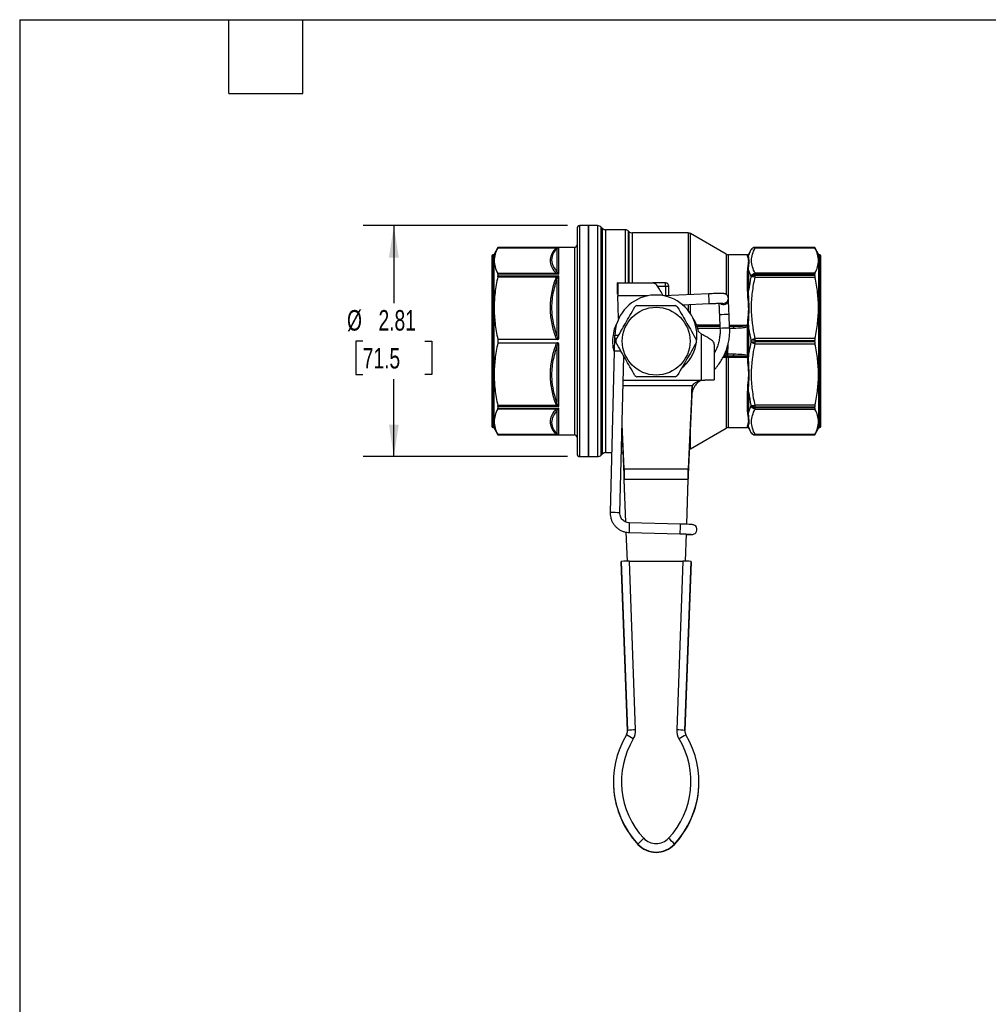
# Model space of a CAD drawing. Header units: inches. Extents: x 0.7 to 32.2, y 0.7 to 24.8.
# Tile 6 of 18: x 0.7 to 12.6, y 12.7 to 24.8. Entities that reach past the tile are written whole.
import ezdxf

# ---------------------------------------------------------------- set-up
doc = ezdxf.new("R2010")
doc.units = ezdxf.units.IN
doc.header["$LTSCALE"] = 3
doc.header["$MEASUREMENT"] = 0
doc.linetypes.add('SLD-Solid', pattern=[0])
doc.layers.add('DIMENSIONS', color=140, linetype='SLD-Solid', lineweight=25)
doc.layers.add('TEXT', color=140, linetype='SLD-Solid', lineweight=25)
doc.styles.add('SLDTEXTSTYLE0', font='TXT', dxfattribs={"width": 0.7})
doc.dimstyles.new('SLDDIMSTYLE1', dxfattribs={"dimtxt": 0.254883, "dimasz": 0.39, "dimexe": 0, "dimexo": 0.0625, "dimgap": 0.063721, "dimtad": 0, "dimtih": 1, "dimtoh": 1, "dimrnd": 1e-09, "dimzin": 12, "dimdsep": 46, "dimtxsty": 'SLDTEXTSTYLE0', "dimsah": 1, "dimcen": 0.09, "dimadec": 0, "dimazin": 3, "dimtfac": 1, "dimtofl": 0, "dimtmove": 0, "dimatfit": 3, "dimfxl": 0, "dimfrac": 2, "dimtolj": 1, "dimtzin": 12, "dimarcsym": 0})

# ---------------------------------------------------------------- blocks, each defined once
blk = doc.blocks.new('_D_8')
at = {"layer": 'DIMENSIONS'}
for p, q in [((7.429, 22.24), (4.936, 22.24)), ((5.311, 22.24), (5.311, 21.294)), ((4.932, 20.832), (4.846, 20.832)), ((4.846, 20.832), (4.846, 20.427)), ((5.689, 20.832), (5.775, 20.832)), ((5.775, 20.832), (5.775, 20.427)), ((4.846, 20.427), (4.932, 20.427)), ((5.775, 20.427), (5.689, 20.427)), ((5.311, 19.425), (5.311, 20.37)), ((7.429, 19.425), (4.936, 19.425))]:
    blk.add_line(p, q, dxfattribs=at)
for points in [[(5.311, 22.24), (5.251, 21.85), (5.371, 21.85)], [(5.311, 19.425), (5.371, 19.815), (5.251, 19.815)]]:
    blk.add_solid(points, dxfattribs=at)
at = {"layer": 'DIMENSIONS', "char_height": 0.25, "attachment_point": 1, "style": 'SLDTEXTSTYLE0'}
for s, insert in [('%%c', (4.74, 21.211)), ('2.81', (5.124, 21.211)), ('71.5', (4.932, 20.749))]:
    blk.add_mtext(s, dxfattribs=dict(at, insert=insert))

msp = doc.modelspace()

# ---------------------------------------------------------------- linework, layer by layer
for p, q in [((7.544, 22.204), (7.544, 19.46)), ((7.682, 22.24), (7.579, 22.24)), ((7.579, 19.425), (7.579, 22.24)), ((7.795, 22.24), (7.682, 22.24)), ((7.682, 22.24), (7.682, 20.832)), ((7.682, 21.371), (7.682, 22.24)), ((7.795, 22.24), (7.795, 19.425)), ((7.851, 22.208), (7.837, 22.222)), ((7.837, 19.442), (7.837, 22.222)), ((7.851, 22.208), (7.851, 19.456)), ((8.129, 22.19), (7.893, 22.19)), ((7.893, 19.474), (7.893, 22.19)), ((8.129, 22.19), (8.129, 21.541)), ((8.176, 22.168), (8.171, 22.173)), ((8.171, 21.541), (8.171, 22.173)), ((8.176, 22.168), (8.176, 21.541)), ((8.898, 22.151), (8.218, 22.151)), ((8.218, 21.541), (8.218, 22.151)), ((8.898, 22.151), (8.898, 21.397)), ((9.36, 21.893), (8.927, 22.143)), ((8.927, 21.398), (8.927, 22.143)), ((6.579, 21.974), (6.528, 21.885)), ((6.578, 21.971), (7.298, 21.971)), ((7.512, 21.974), (6.579, 21.974)), ((6.579, 21.974), (7.321, 21.974)), ((6.579, 21.974), (6.579, 21.974)), ((7.298, 21.962), (7.298, 21.686)), ((7.321, 21.65), (7.321, 21.974)), ((7.512, 21.974), (7.512, 19.69)), ((10.441, 21.974), (9.716, 21.974)), ((9.716, 21.969), (9.716, 21.974)), ((10.441, 21.974), (9.716, 21.974)), ((9.716, 21.974), (9.716, 21.974)), ((9.716, 21.969), (10.444, 21.969)), ((10.493, 21.885), (10.441, 21.974)), ((10.441, 21.974), (10.441, 21.974)), ((6.504, 21.873), (6.504, 19.791)), ((6.528, 21.885), (6.516, 21.885)), ((6.516, 21.885), (6.516, 19.779)), ((6.528, 21.885), (6.528, 19.779)), ((9.36, 21.893), (9.36, 21.403)), ((9.619, 21.885), (9.39, 21.885)), ((9.39, 21.315), (9.39, 21.885)), ((9.619, 21.885), (9.619, 21.873)), ((9.664, 21.944), (9.636, 21.895)), ((9.636, 21.883), (9.636, 21.895)), ((9.664, 21.944), (9.664, 21.944)), ((10.504, 21.885), (10.493, 21.885)), ((10.493, 20.832), (10.493, 21.885)), ((10.504, 20.832), (10.504, 21.885)), ((10.516, 20.832), (10.516, 21.873)), ((7.298, 21.657), (6.578, 21.657)), ((6.578, 21.618), (7.298, 21.618)), ((6.579, 21.65), (6.579, 21.628)), ((7.321, 21.65), (6.579, 21.65)), ((6.579, 21.628), (7.321, 21.628)), ((7.321, 20.86), (7.321, 21.628)), ((9.619, 21.682), (9.619, 21.454)), ((9.636, 21.46), (9.636, 21.69)), ((9.664, 21.626), (9.664, 21.611)), ((9.716, 21.647), (9.716, 21.659)), ((10.444, 21.659), (9.716, 21.659)), ((9.716, 21.632), (9.716, 21.647)), ((9.716, 21.647), (10.441, 21.647)), ((9.716, 21.613), (9.716, 21.632)), ((10.441, 21.632), (9.716, 21.632)), ((9.716, 21.613), (10.444, 21.613)), ((10.441, 21.632), (10.441, 21.647)), ((7.298, 21.576), (7.298, 20.909)), ((8.036, 21.403), (8.036, 21.541)), ((8.039, 21.541), (8.036, 21.541)), ((8.039, 21.403), (8.039, 21.541)), ((8.039, 21.541), (8.468, 21.541)), ((8.622, 21.541), (8.468, 21.541)), ((8.526, 21.501), (8.622, 21.501)), ((8.622, 21.501), (8.622, 21.541)), ((8.622, 21.501), (8.662, 21.501)), ((8.622, 21.501), (8.622, 21.384)), ((8.662, 21.386), (8.662, 21.501)), ((7.682, 19.425), (7.682, 21.371)), ((8.039, 21.403), (8.036, 21.403)), ((8.05, 21.107), (8.043, 21.383)), ((8.41, 21.383), (8.043, 21.383)), ((9.15, 21.408), (8.6, 21.383)), ((8.825, 21.275), (9.156, 21.29)), ((8.898, 21.279), (8.898, 21.199)), ((8.927, 21.163), (8.927, 21.28)), ((9.389, 21.352), (9.389, 21.355)), ((9.389, 21.337), (9.389, 21.352)), ((9.279, 21.152), (9.286, 20.987)), ((9.404, 20.992), (9.397, 21.157)), ((9.285, 21.026), (9, 21.026)), ((9.285, 21.009), (9.009, 21.009)), ((9.619, 21.025), (9.403, 21.025)), ((9.45, 21.009), (9.404, 21.009)), ((9.619, 21.025), (9.619, 21.017)), ((8.002, 20.903), (8.002, 20.864)), ((9.015, 20.992), (9.286, 20.992)), ((9.026, 20.95), (9.059, 20.917)), ((9.059, 20.356), (9.059, 20.917)), ((9.404, 20.992), (9.453, 20.992)), ((6.579, 20.854), (6.579, 20.81)), ((7.304, 20.854), (6.579, 20.854)), ((6.579, 20.81), (7.304, 20.81)), ((7.321, 20.036), (7.321, 20.804)), ((7.682, 20.832), (7.682, 19.425)), ((8.002, 20.864), (7.998, 20.71)), ((9.217, 20.792), (9.217, 20.36)), ((9.381, 20.672), (9.384, 20.791)), ((9.664, 20.842), (9.664, 20.822)), ((9.716, 20.842), (9.716, 20.864)), ((10.444, 20.864), (9.716, 20.864)), ((9.716, 20.822), (9.716, 20.842)), ((9.716, 20.842), (10.441, 20.842)), ((9.716, 20.8), (9.716, 20.822)), ((10.441, 20.822), (9.716, 20.822)), ((9.716, 20.8), (10.444, 20.8)), ((10.441, 20.822), (10.441, 20.842)), ((10.493, 19.779), (10.493, 20.832)), ((10.504, 19.779), (10.504, 20.832)), ((10.516, 19.791), (10.516, 20.832)), ((7.298, 20.755), (7.298, 20.088)), ((7.998, 20.71), (7.948, 18.743)), ((8.066, 18.74), (8.115, 20.647)), ((9.334, 20.655), (9.352, 20.655)), ((9.362, 20.672), (9.343, 20.672)), ((9.352, 20.655), (9.378, 20.655)), ((9.363, 20.723), (9.362, 20.672)), ((9.378, 20.655), (9.45, 20.655)), ((9.453, 20.672), (9.381, 20.672)), ((9.619, 20.647), (9.619, 20.639)), ((9.326, 20.638), (9.36, 20.638)), ((9.36, 20.638), (9.36, 19.771)), ((9.39, 20.639), (9.619, 20.639)), ((9.39, 19.779), (9.39, 20.639)), ((8.95, 20.288), (8.106, 20.288)), ((8.107, 20.356), (9.059, 20.356)), ((8.95, 20.219), (8.95, 20.288)), ((9.059, 20.355), (9.059, 20.355)), ((9.059, 20.354), (9.059, 20.354)), ((9.133, 20.36), (9.217, 20.36)), ((8.941, 20.249), (8.9, 19.277)), ((8.941, 20.18), (8.9, 19.208)), ((8.941, 20.18), (8.941, 20.249)), ((9.619, 20.21), (9.619, 19.983)), ((9.636, 19.975), (9.636, 20.204)), ((7.298, 20.046), (6.578, 20.046)), ((9.664, 20.053), (9.664, 20.039)), ((10.444, 20.051), (9.716, 20.051)), ((9.716, 20.032), (9.716, 20.051)), ((6.578, 20.007), (7.298, 20.007)), ((6.579, 20.036), (6.579, 20.014)), ((7.321, 20.036), (6.579, 20.036)), ((6.579, 20.014), (7.321, 20.014)), ((7.298, 19.979), (7.298, 19.702)), ((7.321, 19.69), (7.321, 20.014)), ((9.716, 20.032), (10.441, 20.032)), ((9.716, 20.018), (9.716, 20.032)), ((10.441, 20.018), (9.716, 20.018)), ((9.716, 20.005), (9.716, 20.018)), ((9.716, 20.005), (10.444, 20.005)), ((10.441, 20.018), (10.441, 20.032)), ((8.117, 19.277), (8.094, 19.817)), ((8.927, 19.521), (8.927, 19.854)), ((6.516, 19.779), (6.528, 19.779)), ((6.528, 19.779), (6.579, 19.69)), ((7.298, 19.693), (6.578, 19.693)), ((6.579, 19.69), (7.512, 19.69)), ((6.579, 19.69), (6.579, 19.69)), ((7.321, 19.69), (6.579, 19.69)), ((8.117, 19.208), (8.092, 19.774)), ((8.927, 19.521), (9.36, 19.771)), ((9.39, 19.779), (9.619, 19.779)), ((9.619, 19.791), (9.619, 19.779)), ((9.636, 19.769), (9.636, 19.781)), ((9.636, 19.769), (9.664, 19.72)), ((9.664, 19.72), (9.664, 19.72)), ((10.444, 19.695), (9.716, 19.695)), ((9.716, 19.69), (9.716, 19.695)), ((9.716, 19.69), (10.441, 19.69)), ((9.716, 19.69), (10.441, 19.69)), ((9.716, 19.69), (9.716, 19.69)), ((10.441, 19.69), (10.493, 19.779)), ((10.441, 19.69), (10.441, 19.69)), ((10.493, 19.779), (10.504, 19.779)), ((7.837, 19.442), (7.851, 19.456)), ((7.893, 19.474), (7.967, 19.474)), ((8.085, 19.474), (8.105, 19.474)), ((7.579, 19.425), (7.682, 19.425)), ((7.682, 19.425), (7.795, 19.425)), ((8.117, 19.277), (8.9, 19.277)), ((8.117, 19.208), (8.117, 19.277)), ((8.9, 19.277), (8.9, 19.208)), ((8.139, 18.628), (8.12, 19.148)), ((8.896, 19.148), (8.12, 19.148)), ((8.12, 19.148), (8.12, 19.144)), ((8.139, 18.628), (8.12, 19.144)), ((8.896, 19.148), (8.876, 18.6)), ((8.896, 19.144), (8.876, 18.6)), ((8.896, 19.144), (8.896, 19.148)), ((8.801, 18.603), (8.181, 18.619)), ((8.801, 18.603), (8.801, 18.603)), ((8.157, 18.15), (8.144, 18.505)), ((8.157, 18.15), (8.144, 18.505)), ((8.178, 18.501), (8.798, 18.485)), ((8.872, 18.482), (8.86, 18.15)), ((8.872, 18.482), (8.86, 18.15)), ((8.083, 18.147), (8.159, 16.087)), ((8.083, 18.143), (8.083, 18.147)), ((8.159, 16.083), (8.083, 18.143)), ((8.258, 16.094), (8.182, 18.151)), ((8.182, 18.151), (8.835, 18.151)), ((8.835, 18.151), (8.759, 16.094)), ((8.857, 16.087), (8.933, 18.147)), ((8.933, 18.143), (8.857, 16.083)), ((8.933, 18.143), (8.933, 18.147)), ((8.159, 16.087), (8.159, 16.083)), ((8.857, 16.083), (8.857, 16.087)), ((7.987, 15.461), (7.987, 15.457)), ((9.03, 15.457), (9.03, 15.461)), ((8.285, 14.699), (8.285, 14.703)), ((8.732, 14.699), (8.732, 14.703))]:
    msp.add_line(p, q)
at = {"flags": 128}
msp.add_lwpolyline([(8.872, 18.474), (8.896, 18.474), (8.917, 18.474), (8.934, 18.475), (8.949, 18.476), (8.955, 18.477), (8.964, 18.479), (8.972, 18.482), (8.982, 18.488), (8.993, 18.498), (9.001, 18.513), (9.005, 18.53), (9.004, 18.549), (8.998, 18.564), (8.99, 18.576), (8.981, 18.584), (8.972, 18.589), (8.964, 18.592), (8.959, 18.593), (8.954, 18.595), (8.947, 18.596), (8.929, 18.597), (8.911, 18.598), (8.887, 18.6), (8.861, 18.601), (8.832, 18.602), (8.801, 18.603), (8.801, 18.603)], dxfattribs=at)
msp.add_circle((8.508, 20.832), 0.413)
for centre, radius, start, end in [((7.579, 22.204), 0.0354, 90, 180), ((7.795, 22.18), 0.0591, 45, 90), ((7.893, 22.249), 0.0591, 225, 270), ((8.129, 22.131), 0.0591, 45, 90), ((8.218, 22.21), 0.0591, 225, 270), ((8.898, 22.092), 0.0591, 60, 90), ((7.512, 22.005), 0.0315, 270, 360), ((9.716, 21.915), 0.0591, 90, 150), ((9.716, 21.915), 0.0591, 89.9996, 149.9984), ((6.516, 21.873), 0.0118, 90, 180), ((9.39, 21.944), 0.0591, 240, 270), ((9.619, 21.905), 0.0197, 270, 330), ((10.504, 21.873), 0.0118, 360, 90), ((9.713, 21.581), 0.066, 87.6254, 137.1473), ((9.713, 21.566), 0.0666, 87.5598, 136.494), ((8.622, 21.501), 0.0394, 0, 90), ((8.505, 20.894), 0.501, 308.5793, 178.9885), ((-5.076, 20.704), 14.244, 2.3596, 2.8347), ((8.508, 20.832), 0.492, 118.3576, 121.6424), ((8.508, 20.832), 0.492, 58.3576, 61.6424), ((9.33, 21.337), 0.0591, 226.3108, 359.9792), ((9.33, 21.352), 0.059, 256.7041, 359.9817), ((9.367, 20.512), 0.645, 87.3466, 97.8493), ((8.508, 20.832), 0.531, 12.8396, 32.4961), ((9.379, 20.249), 0.743, 88.0421, 97.1538), ((8.021, 20.703), 0.162, 87.9177, 96.7599), ((8.508, 20.832), 0.492, 178.3576, 181.6424), ((8.508, 20.832), 0.492, 358.3576, 1.6424), ((9.71, 16.978), 3.865, 89.9174, 90.6756), ((9.71, 24.687), 3.865, 269.3244, 270.0826), ((8.035, 19.956), 0.754, 86.6137, 92.7671), ((8.508, 20.832), 0.492, 238.3576, 241.6424), ((8.508, 20.832), 0.492, 298.3576, 301.6424), ((9.061, 20.244), 0.12, 158.5938, 177.4995), ((9.061, 20.175), 0.12, 158.5938, 177.4995), ((9.713, 20.099), 0.0666, 223.506, 272.4402), ((9.713, 20.083), 0.066, 222.8527, 272.3746), ((6.516, 19.791), 0.0118, 180, 270), ((7.512, 19.659), 0.0315, 0, 90), ((9.39, 19.72), 0.0591, 90, 120), ((9.619, 19.759), 0.0197, 30, 90), ((9.716, 19.749), 0.0591, 210, 270), ((9.716, 19.749), 0.0591, 210.0016, 270.0004), ((10.504, 19.791), 0.0118, 270, 0), ((7.579, 19.46), 0.0354, 180, 270), ((7.795, 19.484), 0.0591, 270, 315), ((7.893, 19.415), 0.0591, 90, 135), ((8.898, 19.572), 0.0591, 284.8417, 300), ((7.988, 18), 0.743, 83.9632, 93.0766), ((33.177, 17.914), 25.006, 178.3857, 178.6563), ((33.766, 17.899), 24.975, 178.3855, 178.6565), ((8.061, 16.083), 0.0983, 329.0084, 2.1124), ((8.259, 15.382), 0.712, 90.1343, 98.0773), ((8.061, 16.087), 0.197, 329.0084, 2.1124), ((8.955, 16.087), 0.197, 177.892, 210.996), ((8.757, 15.382), 0.712, 81.9271, 89.8702), ((8.956, 16.083), 0.0983, 177.892, 210.996), ((9.098, 15.461), 1.111, 149.0093, 222.996), ((9.098, 15.464), 1.013, 149.0092, 222.996), ((7.812, 15.337), 0.771, 57.1923, 64.3811), ((7.919, 15.464), 1.013, 317.0088, 30.9949), ((7.919, 15.461), 1.111, 317.0085, 30.9952), ((9.205, 15.337), 0.771, 115.6236, 122.8121), ((9.098, 15.457), 1.111, 180.0025, 222.9938), ((7.919, 15.457), 1.111, 317.0106, 359.9975), ((9.056, 13.988), 1.051, 131.6379, 137.1314), ((8.508, 14.915), 0.207, 222.9963, 317.0082), ((7.961, 13.988), 1.051, 42.8727, 48.3666), ((8.508, 14.911), 0.305, 222.9963, 317.0081), ((8.508, 14.907), 0.305, 222.9963, 317.0081)]:
    msp.add_arc(centre, radius, start, end)
for centre, major_axis, ratio, start_param, end_param in [((10.157, 21.202), (0.361, 0.613), 0.653135, 2.241113, 2.286304), ((10.091, 20.488), (-0.29, 0.583), 0.642135, 0.930936, 0.979176), ((8.182, 18.147), (0.0985, 0), 0.034876, 1.570795, 3.141591), ((8.835, 18.147), (0.0985, 0), 0.034876, 6.283184, 7.85398)]:
    msp.add_ellipse(centre, major_axis=major_axis, ratio=ratio, start_param=start_param, end_param=end_param)
for points, knots in [([(6.578, 21.971), (6.563, 21.943), (6.552, 21.917), (6.537, 21.865), (6.534, 21.839), (6.534, 21.789), (6.537, 21.764), (6.552, 21.712), (6.563, 21.685), (6.578, 21.657)], [0, 0, 0, 0, 0.25, 0.25, 0.5, 0.5, 0.75, 0.75, 1, 1, 1, 1]), ([(7.298, 21.686), (7.266, 21.723), (7.23, 21.789), (7.243, 21.883), (7.277, 21.936), (7.298, 21.962)], [0, 0, 0, 0, 0.812403, 1.354005, 1.895607, 1.895607, 1.895607, 1.895607]), ([(7.309, 21.971), (7.313, 21.973), (7.317, 21.974), (7.32, 21.974), (7.32, 21.974), (7.321, 21.974)], [-0.08342899, -0.08342899, -0.08342899, -0.08342899, -0.00161799, -0.00161799, 0, 0, 0, 0]), ([(9.716, 21.659), (9.701, 21.684), (9.69, 21.71), (9.674, 21.762), (9.67, 21.788), (9.67, 21.866), (9.687, 21.918), (9.716, 21.969)], [0, 0, 0, 0, 0.25, 0.25, 0.5, 0.5, 1, 1, 1, 1]), ([(10.444, 21.659), (10.459, 21.687), (10.469, 21.713), (10.483, 21.764), (10.487, 21.789), (10.487, 21.839), (10.483, 21.864), (10.469, 21.915), (10.459, 21.942), (10.444, 21.969)], [0, 0, 0, 0, 0.25, 0.25, 0.5, 0.5, 0.75, 0.75, 1, 1, 1, 1]), ([(7.276, 21.955), (7.257, 21.932), (7.242, 21.909), (7.221, 21.862), (7.216, 21.838), (7.216, 21.79), (7.221, 21.766), (7.242, 21.719), (7.257, 21.696), (7.276, 21.673)], [0, 0, 0, 0, 0.25, 0.25, 0.5, 0.5, 0.75, 0.75, 1, 1, 1, 1]), ([(9.636, 21.883), (9.634, 21.88), (9.632, 21.877), (9.626, 21.874), (9.622, 21.873), (9.619, 21.873)], [0, 0, 0, 0, 0.5, 0.5, 1, 1, 1, 1]), ([(9.619, 21.873), (9.619, 21.862), (9.632, 21.838), (9.632, 21.791), (9.625, 21.749), (9.619, 21.71), (9.619, 21.682)], [0, 0, 0, 0, 0.560242, 0.746989, 0.933737, 1.307232, 1.307232, 1.307232, 1.307232]), ([(9.636, 21.69), (9.634, 21.716), (9.637, 21.752), (9.642, 21.793), (9.641, 21.84), (9.634, 21.868), (9.636, 21.883)], [0.000006, 0.000006, 0.000006, 0.000006, 0.373495, 0.560242, 0.746989, 1.307131, 1.307131, 1.307131, 1.307131]), ([(6.578, 21.618), (6.562, 21.55), (6.551, 21.485), (6.537, 21.359), (6.534, 21.298), (6.534, 21.175), (6.537, 21.113), (6.552, 20.987), (6.563, 20.922), (6.579, 20.854)], [0, 0, 0, 0, 0.25, 0.25, 0.5, 0.5, 0.75, 0.75, 1, 1, 1, 1]), ([(7.321, 21.65), (7.32, 21.651), (7.32, 21.651), (7.317, 21.656), (7.313, 21.661), (7.309, 21.665)], [-0.00161799, -0.00161799, -0.00161799, -0.00161799, 0, 0, 0.081811, 0.081811, 0.081811, 0.081811]), ([(7.309, 21.61), (7.313, 21.616), (7.317, 21.622), (7.32, 21.628), (7.32, 21.628), (7.321, 21.628)], [-0.08342904, -0.08342904, -0.08342904, -0.08342904, -0.00162318, -0.00162318, 0, 0, 0, 0]), ([(9.636, 21.69), (9.634, 21.687), (9.632, 21.685), (9.626, 21.682), (9.622, 21.682), (9.619, 21.682)], [0, 0, 0, 0, 0.5, 0.5, 1, 1, 1, 1]), ([(9.716, 20.864), (9.687, 20.987), (9.67, 21.113), (9.67, 21.302), (9.674, 21.365), (9.69, 21.49), (9.701, 21.552), (9.716, 21.613)], [0, 0, 0, 0, 0.5, 0.5, 0.75, 0.75, 1, 1, 1, 1]), ([(10.444, 20.864), (10.459, 20.931), (10.469, 20.995), (10.483, 21.118), (10.487, 21.179), (10.487, 21.299), (10.483, 21.359), (10.469, 21.483), (10.459, 21.547), (10.444, 21.613)], [0, 0, 0, 0, 0.25, 0.25, 0.5, 0.5, 0.75, 0.75, 1, 1, 1, 1]), ([(7.276, 21.579), (7.257, 21.524), (7.242, 21.468), (7.221, 21.354), (7.216, 21.296), (7.216, 21.181), (7.221, 21.123), (7.242, 21.01), (7.257, 20.953), (7.276, 20.899)], [0, 0, 0, 0, 0.25, 0.25, 0.5, 0.5, 0.75, 0.75, 1, 1, 1, 1]), ([(7.298, 20.909), (7.266, 21.001), (7.23, 21.161), (7.243, 21.388), (7.277, 21.515), (7.298, 21.576)], [0, 0, 0, 0, 0.812393, 1.353988, 1.895583, 1.895583, 1.895583, 1.895583]), ([(8.039, 21.541), (8.039, 21.541), (8.039, 21.54), (8.04, 21.534), (8.04, 21.526), (8.041, 21.503), (8.041, 21.489), (8.042, 21.459), (8.042, 21.445), (8.042, 21.415), (8.042, 21.399), (8.043, 21.383)], [0, 0, 0, 0, 0.0780023, 0.0780023, 0.2342995, 0.2342995, 0.3905886, 0.3905886, 0.510228, 0.510228, 0.6298669, 0.6298669, 0.6298669, 0.6298669]), ([(8.594, 21.383), (8.588, 21.395), (8.582, 21.406), (8.565, 21.44), (8.553, 21.461), (8.53, 21.497), (8.518, 21.512), (8.5, 21.529), (8.494, 21.533), (8.484, 21.538), (8.481, 21.539), (8.475, 21.54), (8.471, 21.541), (8.468, 21.541)], [0, 0, 0, 0, 0.0980473, 0.0980473, 0.2946367, 0.2946367, 0.4912168, 0.4912168, 0.5987893, 0.5987893, 0.6525266, 0.6525266, 0.7062656, 0.7062656, 0.7062656, 0.7062656]), ([(9.389, 21.352), (9.388, 21.358), (9.387, 21.37), (9.38, 21.384), (9.371, 21.395), (9.361, 21.403), (9.352, 21.407), (9.344, 21.41), (9.337, 21.411), (9.331, 21.412), (9.323, 21.412), (9.31, 21.413), (9.291, 21.413), (9.267, 21.412), (9.239, 21.412), (9.208, 21.411), (9.178, 21.41), (9.159, 21.409), (9.15, 21.408)], [0, 0, 0, 0, 0.051746, 0.098457, 0.138872, 0.174601, 0.206089, 0.234016, 0.25966, 0.294301, 0.348588, 0.449769, 0.542919, 0.64114, 0.736956, 0.831899, 0.926474, 1, 1, 1, 1]), ([(9.636, 21.46), (9.635, 21.459), (9.63, 21.456), (9.623, 21.454), (9.619, 21.454)], [0, 0, 0, 0, 0.428571, 1, 1, 1, 1]), ([(9.619, 21.454), (9.619, 21.382), (9.637, 21.283), (9.627, 21.135), (9.621, 21.069), (9.619, 21.025)], [0.085687, 0.085687, 0.085687, 0.085687, 0.783712, 0.958219, 1.307231, 1.307231, 1.307231, 1.307231]), ([(9.635, 21.026), (9.635, 21.07), (9.639, 21.135), (9.645, 21.284), (9.633, 21.385), (9.636, 21.46)], [0.085687, 0.085687, 0.085687, 0.085687, 0.4347, 0.609206, 1.307231, 1.307231, 1.307231, 1.307231]), ([(8.016, 20.846), (8.038, 20.884), (8.059, 20.919), (8.097, 20.985), (8.115, 21.017), (8.151, 21.08), (8.17, 21.112), (8.208, 21.178), (8.228, 21.213), (8.25, 21.251)], [0, 0, 0, 0, 0.25, 0.25, 0.5, 0.5, 0.75, 0.75, 1, 1, 1, 1]), ([(8.275, 21.265), (8.319, 21.265), (8.359, 21.265), (8.435, 21.265), (8.472, 21.265), (8.545, 21.265), (8.581, 21.265), (8.658, 21.265), (8.698, 21.265), (8.742, 21.265)], [0, 0, 0, 0, 0.25, 0.25, 0.5, 0.5, 0.75, 0.75, 1, 1, 1, 1]), ([(8.766, 21.251), (8.789, 21.213), (8.809, 21.178), (8.847, 21.112), (8.865, 21.08), (8.902, 21.017), (8.92, 20.985), (8.958, 20.919), (8.978, 20.884), (9, 20.846)], [0, 0, 0, 0, 0.25, 0.25, 0.5, 0.5, 0.75, 0.75, 1, 1, 1, 1]), ([(9.156, 21.29), (9.161, 21.291), (9.178, 21.291), (9.204, 21.292), (9.235, 21.293), (9.262, 21.294), (9.285, 21.295), (9.303, 21.295), (9.314, 21.294), (9.32, 21.294), (9.32, 21.294), (9.32, 21.294)], [0, 0, 0, 0, 0.0718515, 0.2088955, 0.3459292, 0.4825991, 0.6185376, 0.7529483, 0.868513, 0.9606846, 1, 1, 1, 1]), ([(9.273, 21.294), (9.273, 21.293), (9.273, 21.286), (9.274, 21.268), (9.275, 21.241), (9.276, 21.211), (9.278, 21.181), (9.279, 21.161), (9.279, 21.152)], [0, 0, 0, 0, 0.030327, 0.231573, 0.432632, 0.63362, 0.834576, 1, 1, 1, 1]), ([(9.397, 21.157), (9.397, 21.163), (9.396, 21.179), (9.395, 21.207), (9.393, 21.237), (9.392, 21.266), (9.391, 21.291), (9.39, 21.311), (9.389, 21.326), (9.389, 21.334), (9.389, 21.337), (9.389, 21.338), (9.389, 21.338)], [0, 0, 0, 0, 0.0635317, 0.1847368, 0.3060615, 0.4273736, 0.5486593, 0.669889, 0.7909813, 0.9116208, 0.9711898, 1, 1, 1, 1]), ([(8.025, 21.041), (8.022, 21.036), (8.003, 21.003), (7.984, 20.932), (7.974, 20.833), (7.979, 20.752), (7.994, 20.709), (7.998, 20.697)], [0, 0, 0, 0, 0.047442, 0.331086, 0.611353, 0.893288, 1, 1, 1, 1]), ([(9.619, 21.017), (9.596, 21.014), (9.539, 21.01), (9.483, 21.009), (9.45, 21.009)], [0, 0, 0, 0, 0.1879494, 0.4385487, 0.4385487, 0.4385487, 0.4385487]), ([(9.453, 20.992), (9.453, 20.997), (9.453, 21.001), (9.452, 21.007), (9.451, 21.009), (9.45, 21.009)], [0, 0, 0, 0, 0.5, 0.5, 1, 1, 1, 1]), ([(9.453, 20.992), (9.486, 20.992), (9.541, 20.994), (9.597, 21), (9.619, 21.006)], [0, 0, 0, 0, 0.2505992, 0.4283118, 0.4283118, 0.4283118, 0.4283118]), ([(9.635, 21.026), (9.634, 21.024), (9.629, 21.02), (9.623, 21.018), (9.619, 21.017)], [0, 0, 0, 0, 0.428571, 1, 1, 1, 1]), ([(9.619, 21.025), (9.623, 21.025), (9.629, 21.025), (9.634, 21.026), (9.635, 21.026)], [0, 0, 0, 0, 0.571429, 1, 1, 1, 1]), ([(9.638, 21.006), (9.636, 21.006), (9.629, 21.006), (9.622, 21.006), (9.619, 21.006)], [-0.000005, -0.000005, -0.000005, -0.000005, 0.571429, 1, 1, 1, 1]), ([(7.276, 20.899), (7.279, 20.89), (7.282, 20.882), (7.291, 20.867), (7.297, 20.859), (7.304, 20.854)], [0, 0, 0, 0, 0.5, 0.5, 1, 1, 1, 1]), ([(7.321, 20.86), (7.317, 20.86), (7.311, 20.866), (7.303, 20.885), (7.3, 20.9), (7.298, 20.909)], [-0.293574, -0.293574, -0.293574, -0.293574, -0.2409915, -0.1867537, -0.1053969, -0.1053969, -0.1053969, -0.1053969]), ([(8.002, 20.903), (8.003, 20.903), (8.005, 20.904), (8.019, 20.904), (8.035, 20.904), (8.046, 20.904), (8.05, 20.904)], [0, 0, 0, 0, 0.287434, 0.574868, 0.862302, 1, 1, 1, 1]), ([(9.217, 20.792), (9.217, 20.798), (9.216, 20.804), (9.208, 20.821), (9.198, 20.833), (9.17, 20.856), (9.152, 20.867), (9.121, 20.886), (9.109, 20.892), (9.091, 20.901), (9.085, 20.905), (9.072, 20.911), (9.066, 20.914), (9.059, 20.917)], [0, 0, 0, 0, 0.0980473, 0.0980473, 0.2946367, 0.2946367, 0.4912168, 0.4912168, 0.5987893, 0.5987893, 0.6525266, 0.6525266, 0.7062656, 0.7062656, 0.7062656, 0.7062656]), ([(9.217, 20.484), (9.227, 20.495), (9.251, 20.521), (9.285, 20.568), (9.319, 20.623), (9.348, 20.681), (9.371, 20.742), (9.389, 20.805), (9.4, 20.869), (9.406, 20.931), (9.405, 20.973), (9.404, 20.992)], [0, 0, 0, 0, 0.076917, 0.193748, 0.310578, 0.427408, 0.544238, 0.661067, 0.777895, 0.894724, 1, 1, 1, 1]), ([(9.286, 20.987), (9.287, 20.977), (9.288, 20.947), (9.285, 20.898), (9.275, 20.839), (9.26, 20.782), (9.241, 20.73), (9.224, 20.699), (9.217, 20.685)], [0, 0, 0, 0, 0.094545, 0.283303, 0.472122, 0.660941, 0.849759, 1, 1, 1, 1]), ([(9.638, 20.979), (9.638, 20.979), (9.638, 20.979), (9.638, 20.979), (9.637, 20.978), (9.631, 20.978), (9.622, 20.978), (9.618, 20.978)], [0, 0, 0, 0, 0.005786, 0.005786, 0.005786, 0.434357, 1.005786, 1.005786, 1.005786, 1.005786]), ([(6.579, 20.81), (6.563, 20.742), (6.552, 20.677), (6.537, 20.551), (6.534, 20.489), (6.534, 20.366), (6.537, 20.305), (6.551, 20.179), (6.562, 20.114), (6.578, 20.046)], [0, 0, 0, 0, 0.25, 0.25, 0.5, 0.5, 0.75, 0.75, 1, 1, 1, 1]), ([(7.276, 20.765), (7.257, 20.711), (7.242, 20.654), (7.221, 20.54), (7.216, 20.483), (7.216, 20.368), (7.221, 20.31), (7.242, 20.196), (7.257, 20.14), (7.276, 20.085)], [0, 0, 0, 0, 0.25, 0.25, 0.5, 0.5, 0.75, 0.75, 1, 1, 1, 1]), ([(7.304, 20.81), (7.301, 20.808), (7.297, 20.804), (7.291, 20.797), (7.289, 20.794), (7.283, 20.782), (7.279, 20.774), (7.276, 20.765)], [0, 0, 0, 0, 0.25, 0.25, 0.5, 0.5, 1, 1, 1, 1]), ([(7.298, 20.755), (7.3, 20.763), (7.302, 20.775), (7.309, 20.794), (7.315, 20.804), (7.321, 20.804)], [-0.1881806, -0.1881806, -0.1881806, -0.1881806, -0.1209161, -0.0805574, 0, 0, 0, 0]), ([(7.304, 20.854), (7.308, 20.854), (7.312, 20.854), (7.316, 20.857), (7.318, 20.857), (7.319, 20.859), (7.32, 20.859), (7.32, 20.859), (7.32, 20.859), (7.321, 20.86)], [0, 0, 0, 0, 0.5, 0.5, 0.75, 0.75, 0.875, 0.875, 1, 1, 1, 1]), ([(7.321, 20.804), (7.32, 20.805), (7.319, 20.805), (7.317, 20.807), (7.315, 20.808), (7.311, 20.81), (7.308, 20.81), (7.304, 20.81)], [0, 0, 0, 0, 0.25, 0.25, 0.5, 0.5, 1, 1, 1, 1]), ([(8.25, 20.413), (8.228, 20.451), (8.208, 20.486), (8.17, 20.552), (8.151, 20.584), (8.115, 20.647), (8.097, 20.679), (8.059, 20.745), (8.038, 20.78), (8.016, 20.818)], [0, 0, 0, 0, 0.25, 0.25, 0.5, 0.5, 0.75, 0.75, 1, 1, 1, 1]), ([(9, 20.818), (8.978, 20.78), (8.958, 20.745), (8.92, 20.679), (8.902, 20.647), (8.865, 20.584), (8.847, 20.552), (8.809, 20.486), (8.789, 20.451), (8.766, 20.413)], [0, 0, 0, 0, 0.25, 0.25, 0.5, 0.5, 0.75, 0.75, 1, 1, 1, 1]), ([(9.716, 20.051), (9.701, 20.112), (9.69, 20.174), (9.674, 20.3), (9.67, 20.363), (9.67, 20.551), (9.687, 20.677), (9.716, 20.8)], [0, 0, 0, 0, 0.25, 0.25, 0.5, 0.5, 1, 1, 1, 1]), ([(10.444, 20.051), (10.459, 20.118), (10.469, 20.181), (10.483, 20.305), (10.487, 20.365), (10.487, 20.486), (10.483, 20.546), (10.469, 20.67), (10.459, 20.733), (10.444, 20.8)], [0, 0, 0, 0, 0.25, 0.25, 0.5, 0.5, 0.75, 0.75, 1, 1, 1, 1]), ([(7.298, 20.088), (7.266, 20.18), (7.23, 20.341), (7.243, 20.567), (7.277, 20.694), (7.298, 20.755)], [0, 0, 0, 0, 0.812403, 1.354005, 1.895607, 1.895607, 1.895607, 1.895607]), ([(9.352, 20.655), (9.354, 20.655), (9.357, 20.657), (9.36, 20.663), (9.361, 20.668), (9.362, 20.672)], [0, 0, 0, 0, 0.5, 0.5, 1, 1, 1, 1]), ([(9.45, 20.655), (9.451, 20.655), (9.452, 20.657), (9.453, 20.663), (9.453, 20.668), (9.453, 20.672)], [0, 0, 0, 0, 0.5, 0.5, 1, 1, 1, 1]), ([(9.45, 20.655), (9.483, 20.655), (9.54, 20.654), (9.596, 20.65), (9.619, 20.647)], [0, 0, 0, 0, 0.2509083, 0.4390894, 0.4390894, 0.4390894, 0.4390894]), ([(9.619, 20.658), (9.597, 20.664), (9.542, 20.67), (9.486, 20.672), (9.453, 20.672)], [0, 0, 0, 0, 0.177916, 0.4288242, 0.4288242, 0.4288242, 0.4288242]), ([(9.618, 20.686), (9.622, 20.686), (9.631, 20.686), (9.637, 20.686), (9.638, 20.685), (9.638, 20.685), (9.638, 20.685), (9.638, 20.685)], [0, 0, 0, 0, 0.571429, 1, 1, 1, 1.005206, 1.005206, 1.005206, 1.005206]), ([(9.638, 20.658), (9.636, 20.658), (9.629, 20.659), (9.622, 20.658), (9.619, 20.658)], [0, 0, 0, 0, 0.571429, 1, 1, 1, 1]), ([(9.635, 20.638), (9.635, 20.638), (9.634, 20.64), (9.632, 20.641), (9.63, 20.643), (9.628, 20.644), (9.624, 20.646), (9.621, 20.647), (9.619, 20.647)], [0, 0, 0, 0, 0.144339, 0.275848, 0.394488, 0.500496, 0.762572, 1, 1, 1, 1]), ([(9.635, 20.638), (9.634, 20.638), (9.629, 20.639), (9.623, 20.639), (9.619, 20.639)], [0, 0, 0, 0, 0.428571, 1, 1, 1, 1]), ([(9.619, 20.639), (9.621, 20.595), (9.63, 20.508), (9.634, 20.403), (9.624, 20.303), (9.619, 20.246), (9.619, 20.21)], [0, 0, 0, 0, 0.349012, 0.698023, 0.872529, 1.22154, 1.22154, 1.22154, 1.22154]), ([(9.636, 20.204), (9.635, 20.241), (9.636, 20.3), (9.643, 20.402), (9.64, 20.508), (9.635, 20.594), (9.635, 20.638)], [0.000012, 0.000012, 0.000012, 0.000012, 0.349012, 0.523517, 0.872529, 1.22154, 1.22154, 1.22154, 1.22154]), ([(8.742, 20.399), (8.698, 20.399), (8.658, 20.399), (8.581, 20.399), (8.545, 20.399), (8.472, 20.399), (8.435, 20.399), (8.359, 20.399), (8.319, 20.399), (8.275, 20.399)], [0, 0, 0, 0, 0.25, 0.25, 0.5, 0.5, 0.75, 0.75, 1, 1, 1, 1]), ([(8.95, 20.288), (8.955, 20.296), (8.961, 20.305), (8.977, 20.32), (8.986, 20.327), (9.006, 20.338), (9.016, 20.343), (9.037, 20.35), (9.048, 20.353), (9.059, 20.355)], [0, 0, 0, 0, 0.25, 0.25, 0.5, 0.5, 0.75, 0.75, 1, 1, 1, 1]), ([(9.059, 20.354), (9.045, 20.349), (9.031, 20.341), (9.007, 20.321), (8.997, 20.31), (8.978, 20.285), (8.971, 20.272), (8.958, 20.245), (8.953, 20.232), (8.95, 20.219)], [0, 0, 0, 0, 0.25, 0.25, 0.5, 0.5, 0.75, 0.75, 1, 1, 1, 1]), ([(9.059, 20.355), (9.062, 20.355), (9.067, 20.356), (9.075, 20.356), (9.082, 20.357), (9.09, 20.358), (9.097, 20.358), (9.105, 20.359), (9.112, 20.359), (9.119, 20.359), (9.126, 20.36), (9.131, 20.36), (9.133, 20.36)], [0, 0, 0, 0, 0.09923, 0.198585, 0.298084, 0.397741, 0.497576, 0.597605, 0.697846, 0.798314, 0.899026, 1, 1, 1, 1]), ([(9.619, 20.21), (9.623, 20.21), (9.63, 20.208), (9.635, 20.205), (9.636, 20.204)], [0, 0, 0, 0, 0.571429, 1, 1, 1, 1]), ([(7.321, 20.036), (7.32, 20.036), (7.32, 20.036), (7.317, 20.042), (7.313, 20.048), (7.309, 20.054)], [-0.00162631, -0.00162631, -0.00162631, -0.00162631, 0, 0, 0.08180275, 0.08180275, 0.08180275, 0.08180275]), ([(6.578, 20.007), (6.563, 19.979), (6.552, 19.952), (6.537, 19.901), (6.534, 19.875), (6.534, 19.825), (6.537, 19.799), (6.552, 19.748), (6.563, 19.721), (6.578, 19.693)], [0, 0, 0, 0, 0.25, 0.25, 0.5, 0.5, 0.75, 0.75, 1, 1, 1, 1]), ([(7.276, 19.991), (7.257, 19.968), (7.242, 19.945), (7.221, 19.898), (7.216, 19.874), (7.216, 19.826), (7.221, 19.802), (7.242, 19.755), (7.257, 19.732), (7.276, 19.709)], [0, 0, 0, 0, 0.25, 0.25, 0.5, 0.5, 0.75, 0.75, 1, 1, 1, 1]), ([(7.298, 19.702), (7.266, 19.741), (7.23, 19.808), (7.243, 19.901), (7.277, 19.953), (7.298, 19.979)], [0, 0, 0, 0, 0.812393, 1.353988, 1.895583, 1.895583, 1.895583, 1.895583]), ([(7.309, 19.999), (7.313, 20.003), (7.317, 20.008), (7.32, 20.013), (7.32, 20.014), (7.321, 20.014)], [-0.08342897, -0.08342897, -0.08342897, -0.08342897, -0.00161583, -0.00161583, 0, 0, 0, 0]), ([(9.619, 19.983), (9.619, 19.94), (9.632, 19.891), (9.632, 19.845), (9.625, 19.814), (9.619, 19.799), (9.619, 19.791)], [-0.000001, -0.000001, -0.000001, -0.000001, 0.560242, 0.746989, 0.933737, 1.307232, 1.307232, 1.307232, 1.307232]), ([(9.619, 19.983), (9.622, 19.983), (9.626, 19.982), (9.632, 19.979), (9.634, 19.977), (9.636, 19.974)], [0, 0, 0, 0, 0.5, 0.5, 1, 1, 1, 1]), ([(9.636, 19.781), (9.634, 19.791), (9.637, 19.81), (9.642, 19.843), (9.641, 19.889), (9.634, 19.935), (9.636, 19.975)], [0.000006, 0.000006, 0.000006, 0.000006, 0.373495, 0.560242, 0.746989, 1.307132, 1.307132, 1.307132, 1.307132]), ([(9.716, 19.695), (9.701, 19.72), (9.69, 19.746), (9.674, 19.798), (9.67, 19.824), (9.67, 19.902), (9.687, 19.954), (9.716, 20.005)], [0, 0, 0, 0, 0.25, 0.25, 0.5, 0.5, 1, 1, 1, 1]), ([(10.444, 19.695), (10.459, 19.723), (10.469, 19.749), (10.483, 19.8), (10.487, 19.825), (10.487, 19.875), (10.483, 19.9), (10.469, 19.951), (10.459, 19.977), (10.444, 20.005)], [0, 0, 0, 0, 0.25, 0.25, 0.5, 0.5, 0.75, 0.75, 1, 1, 1, 1]), ([(7.321, 19.69), (7.32, 19.69), (7.32, 19.69), (7.317, 19.691), (7.313, 19.691), (7.309, 19.693)], [-0.00161583, -0.00161583, -0.00161583, -0.00161583, 0, 0, 0.08181314, 0.08181314, 0.08181314, 0.08181314]), ([(9.619, 19.791), (9.623, 19.791), (9.63, 19.789), (9.635, 19.784), (9.636, 19.781)], [0, 0, 0, 0, 0.571429, 1.000135, 1.000135, 1.000135, 1.000135]), ([(8.117, 19.277), (8.117, 19.257), (8.118, 19.236), (8.119, 19.193), (8.12, 19.171), (8.12, 19.148)], [0, 0, 0, 0, 0.1713149, 0.1713149, 0.3426297, 0.3426297, 0.3426297, 0.3426297]), ([(8.12, 19.144), (8.12, 19.155), (8.119, 19.166), (8.118, 19.188), (8.117, 19.198), (8.117, 19.208)], [0, 0, 0, 0, 0.0857475, 0.0857475, 0.1714951, 0.1714951, 0.1714951, 0.1714951]), ([(8.896, 19.148), (8.897, 19.171), (8.898, 19.193), (8.899, 19.236), (8.899, 19.257), (8.9, 19.277)], [0, 0, 0, 0, 0.1713149, 0.1713149, 0.3426297, 0.3426297, 0.3426297, 0.3426297]), ([(8.9, 19.208), (8.899, 19.198), (8.899, 19.188), (8.898, 19.166), (8.897, 19.155), (8.896, 19.144)], [0, 0, 0, 0, 0.0857475, 0.0857475, 0.1714951, 0.1714951, 0.1714951, 0.1714951]), ([(7.948, 18.743), (7.948, 18.735), (7.948, 18.715), (7.953, 18.682), (7.964, 18.646), (7.982, 18.613), (8.004, 18.582), (8.031, 18.555), (8.062, 18.533), (8.096, 18.516), (8.131, 18.505), (8.159, 18.501), (8.174, 18.501), (8.178, 18.501)], [0, 0, 0, 0, 0.061591, 0.163378, 0.265232, 0.367087, 0.468942, 0.5708, 0.672659, 0.77452, 0.876384, 0.97295, 1, 1, 1, 1]), ([(8.181, 18.619), (8.177, 18.619), (8.164, 18.62), (8.143, 18.625), (8.119, 18.637), (8.098, 18.654), (8.082, 18.675), (8.071, 18.7), (8.066, 18.722), (8.066, 18.735), (8.066, 18.74)], [0, 0, 0, 0, 0.061648, 0.205532, 0.349668, 0.493814, 0.637973, 0.78215, 0.926342, 1, 1, 1, 1]), ([(8.798, 18.485), (8.803, 18.484), (8.818, 18.484), (8.842, 18.483), (8.869, 18.482), (8.893, 18.481), (8.913, 18.48), (8.926, 18.479), (8.933, 18.478), (8.933, 18.478), (8.934, 18.478)], [0, 0, 0, 0, 0.079409, 0.230978, 0.382491, 0.5334, 0.683018, 0.829669, 0.939209, 1, 1, 1, 1])]:
    msp.add_open_spline(points, degree=3, knots=knots)
for points in [[(6.578, 21.971), (6.579, 21.973), (6.579, 21.974), (6.579, 21.974)], [(7.298, 21.971), (7.287, 21.967), (7.281, 21.961), (7.276, 21.955)], [(7.298, 21.962), (7.293, 21.957), (7.284, 21.954), (7.276, 21.955)], [(7.321, 21.974), (7.313, 21.974), (7.305, 21.973), (7.298, 21.971)], [(7.298, 21.962), (7.301, 21.965), (7.304, 21.969), (7.309, 21.971)], [(7.309, 21.971), (7.306, 21.97), (7.302, 21.97), (7.298, 21.971)], [(9.716, 21.969), (9.705, 21.97), (9.684, 21.966), (9.669, 21.953), (9.664, 21.944)], [(10.441, 21.974), (10.441, 21.974), (10.442, 21.972), (10.444, 21.969)], [(9.664, 21.944), (9.653, 21.924), (9.643, 21.903), (9.636, 21.883)], [(6.579, 21.65), (6.579, 21.653), (6.579, 21.655), (6.578, 21.657)], [(6.578, 21.618), (6.579, 21.622), (6.579, 21.625), (6.579, 21.628)], [(7.276, 21.673), (7.284, 21.674), (7.293, 21.679), (7.298, 21.686)], [(7.276, 21.673), (7.281, 21.667), (7.287, 21.661), (7.298, 21.657)], [(7.298, 21.618), (7.287, 21.607), (7.281, 21.593), (7.276, 21.579)], [(7.309, 21.665), (7.304, 21.67), (7.301, 21.678), (7.298, 21.686)], [(7.298, 21.657), (7.302, 21.658), (7.306, 21.661), (7.309, 21.665)], [(7.298, 21.657), (7.305, 21.655), (7.313, 21.653), (7.321, 21.65)], [(7.321, 21.628), (7.313, 21.625), (7.305, 21.622), (7.298, 21.618)], [(7.309, 21.61), (7.306, 21.612), (7.302, 21.615), (7.298, 21.618)], [(7.298, 21.576), (7.301, 21.589), (7.304, 21.601), (7.309, 21.61)], [(9.636, 21.69), (9.643, 21.668), (9.653, 21.647), (9.664, 21.626)], [(9.664, 21.611), (9.653, 21.562), (9.643, 21.511), (9.636, 21.46)], [(9.664, 21.626), (9.669, 21.635), (9.684, 21.651), (9.705, 21.658), (9.716, 21.659)], [(9.716, 21.613), (9.705, 21.615), (9.684, 21.617), (9.669, 21.614), (9.664, 21.611)], [(10.444, 21.659), (10.442, 21.656), (10.441, 21.652), (10.441, 21.647)], [(10.441, 21.632), (10.441, 21.627), (10.442, 21.62), (10.444, 21.613)], [(7.276, 21.579), (7.284, 21.577), (7.293, 21.576), (7.298, 21.576)], [(9.619, 21.017), (9.621, 21.014), (9.62, 21.01), (9.619, 21.006)], [(9.638, 21.006), (9.638, 21.013), (9.637, 21.021), (9.635, 21.026)], [(9.638, 20.979), (9.638, 20.988), (9.638, 20.997), (9.638, 21.006)], [(7.276, 20.899), (7.284, 20.901), (7.293, 20.905), (7.298, 20.909)], [(9.618, 20.978), (9.616, 20.881), (9.616, 20.783), (9.618, 20.686)], [(9.638, 20.685), (9.637, 20.783), (9.637, 20.882), (9.638, 20.979)], [(9.638, 20.979), (9.645, 20.933), (9.654, 20.887), (9.664, 20.842)], [(7.298, 20.755), (7.293, 20.759), (7.284, 20.763), (7.276, 20.765)], [(9.664, 20.822), (9.654, 20.777), (9.645, 20.731), (9.638, 20.685)], [(9.664, 20.842), (9.669, 20.847), (9.684, 20.856), (9.705, 20.862), (9.716, 20.864)], [(9.716, 20.8), (9.705, 20.802), (9.684, 20.808), (9.669, 20.817), (9.664, 20.822)], [(10.444, 20.864), (10.442, 20.857), (10.441, 20.85), (10.441, 20.842)], [(10.441, 20.822), (10.441, 20.814), (10.442, 20.807), (10.444, 20.8)], [(9.36, 20.638), (9.361, 20.643), (9.363, 20.651), (9.368, 20.655), (9.37, 20.655)], [(9.381, 20.672), (9.374, 20.672), (9.368, 20.672), (9.362, 20.672)], [(9.378, 20.655), (9.379, 20.655), (9.38, 20.659), (9.381, 20.668), (9.381, 20.672)], [(9.39, 20.639), (9.39, 20.643), (9.39, 20.652), (9.39, 20.655), (9.39, 20.655)], [(9.619, 20.658), (9.62, 20.654), (9.621, 20.65), (9.619, 20.647)], [(9.635, 20.638), (9.637, 20.644), (9.638, 20.651), (9.638, 20.658)], [(9.638, 20.658), (9.638, 20.667), (9.638, 20.676), (9.638, 20.685)], [(9.36, 20.638), (9.369, 20.639), (9.38, 20.639), (9.39, 20.639)], [(9.059, 20.355), (9.059, 20.356), (9.059, 20.356), (9.059, 20.356)], [(9.636, 20.204), (9.643, 20.153), (9.653, 20.102), (9.664, 20.053)], [(6.579, 20.036), (6.579, 20.039), (6.579, 20.042), (6.578, 20.046)], [(7.298, 20.088), (7.293, 20.088), (7.284, 20.088), (7.276, 20.085)], [(7.276, 20.085), (7.281, 20.071), (7.287, 20.057), (7.298, 20.046)], [(7.309, 20.054), (7.304, 20.063), (7.301, 20.075), (7.298, 20.088)], [(7.309, 20.054), (7.306, 20.052), (7.302, 20.049), (7.298, 20.046)], [(7.298, 20.046), (7.305, 20.042), (7.313, 20.039), (7.321, 20.036)], [(9.664, 20.053), (9.669, 20.05), (9.684, 20.047), (9.705, 20.049), (9.716, 20.051)], [(10.444, 20.051), (10.442, 20.044), (10.441, 20.037), (10.441, 20.032)], [(6.578, 20.007), (6.579, 20.009), (6.579, 20.011), (6.579, 20.014)], [(7.298, 20.007), (7.287, 20.003), (7.281, 19.997), (7.276, 19.991)], [(7.276, 19.991), (7.284, 19.99), (7.293, 19.985), (7.298, 19.979)], [(7.321, 20.014), (7.313, 20.011), (7.305, 20.009), (7.298, 20.007)], [(7.309, 19.999), (7.306, 20.003), (7.302, 20.006), (7.298, 20.007)], [(7.298, 19.979), (7.301, 19.986), (7.304, 19.994), (7.309, 19.999)], [(9.664, 20.039), (9.653, 20.017), (9.643, 19.996), (9.636, 19.975)], [(9.716, 20.005), (9.705, 20.006), (9.684, 20.013), (9.669, 20.029), (9.664, 20.039)], [(10.441, 20.018), (10.441, 20.012), (10.442, 20.008), (10.444, 20.005)], [(6.579, 19.69), (6.579, 19.69), (6.579, 19.691), (6.578, 19.693)], [(7.276, 19.709), (7.284, 19.71), (7.293, 19.708), (7.298, 19.702)], [(7.276, 19.709), (7.281, 19.703), (7.287, 19.697), (7.298, 19.693)], [(7.309, 19.693), (7.304, 19.696), (7.301, 19.699), (7.298, 19.702)], [(7.298, 19.693), (7.302, 19.694), (7.306, 19.694), (7.309, 19.693)], [(7.298, 19.693), (7.305, 19.691), (7.313, 19.69), (7.321, 19.69)], [(9.636, 19.781), (9.643, 19.761), (9.653, 19.74), (9.664, 19.72)], [(9.664, 19.72), (9.669, 19.712), (9.684, 19.698), (9.705, 19.694), (9.716, 19.695)], [(10.444, 19.695), (10.442, 19.692), (10.441, 19.69), (10.441, 19.69)]]:
    msp.add_open_spline(points, degree=3)
at = {"layer": 'TEXT'}
for p, q in [((0.75, 24.75), (32.25, 24.75)), ((0.75, 24.75), (0.75, 0.75)), ((3.3, 23.85), (3.3, 24.75)), ((4.2, 23.85), (4.2, 24.75)), ((3.3, 23.85), (4.2, 23.85))]:
    msp.add_line(p, q, dxfattribs=at)

# ---------------------------------------------------------------- dimensions: what is measured, and where the dimension line sits
at = {"layer": 'DIMENSIONS'}
dim = msp.add_linear_dim(base=(5.3108, 22.2395), p1=(7.5791, 19.4246), p2=(7.5791, 22.2395), angle=90, text='%%c<>', dimstyle='SLDDIMSTYLE1', dxfattribs=at)
dim.commit()
dim.dimension.update_dxf_attribs({"geometry": '_D_8', "text_midpoint": (5.3108, 20.832), "dimtype": 160})

doc.saveas('drawing.dxf')
